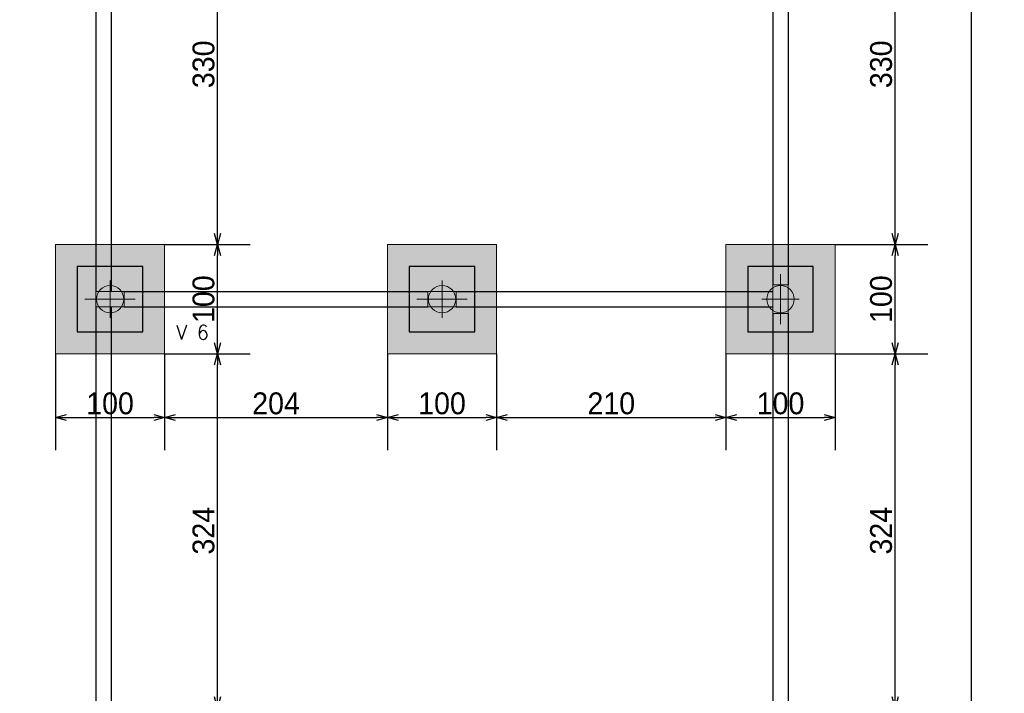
# Model space of a CAD drawing. Header units: millimetres. Extents: x -24 to 384, y -54 to 92.
# Tile 47 of 75: x 174 to 183, y 65 to 71. Entities that reach past the tile are written whole.
import ezdxf
from ezdxf.enums import TextEntityAlignment as Align

# ---------------------------------------------------------------- set-up
doc = ezdxf.new("R2010")
doc.units = ezdxf.units.MM
for name, color, linetype, lineweight in [('BL_CONTORNO', 6, 'Continuous', 9), ('PILAR_EIXOS', 1, 'Continuous', 0), ('PILAR_RET', 2, 'Continuous', 9), ('SAP_CONTORNO', 6, 'Continuous', 9), ('VIG_REF_VIGAS', 3, 'Continuous', 0)]:
    doc.layers.add(name, color=color, linetype=linetype, lineweight=lineweight)
doc.styles.add('CYPETXT', font='romans', dxfattribs={"height": 0.2})
doc.styles.add('GULIM', font='Gulim.ttf')
doc.dimstyles.new('GULIM-100', dxfattribs={"dimtxt": 0.2, "dimasz": 0.1, "dimexe": 0.3, "dimexo": 0, "dimgap": 0.025, "dimtad": 1, "dimdec": 1, "dimlfac": 100, "dimzin": 12, "dimdsep": 46, "dimtxsty": 'GULIM', "dimblk": 'OPEN30', "dimcen": 0, "dimclrd": 152, "dimclre": 152, "dimclrt": 152, "dimaunit": 1, "dimadec": 0, "dimazin": 0, "dimtfac": 1.875, "dimtdec": 1, "dimtmove": 2, "dimatfit": 3, "dimldrblk": 'OPEN30', "dimfxl": 0, "dimtolj": 1, "dimtzin": 12, "dimlwd": -1, "dimarcsym": 0})

# ---------------------------------------------------------------- blocks, each defined once
blk = doc.blocks.new('EIXOS_DO_PILAR')
at = {"layer": 'PILAR_EIXOS'}
for p, q in [((0, -0.5), (0, 0.5)), ((-0.5, 0), (0.5, 0))]:
    blk.add_line(p, q, dxfattribs=at)
blk = doc.blocks.new('_Open30')
at = {"color": 0, "linetype": 'ByBlock', "lineweight": -2}
for p, q in [((-1, 0.268), (0, 0)), ((0, 0), (-1, -0.268)), ((0, 0), (-1, 0))]:
    blk.add_line(p, q, dxfattribs=at)
blk = doc.blocks.new('*D225')
at = {"color": 152, "lineweight": -2, "transparency": 16777216}
for p, q in [((181.5122, 67.9416), (182.3612, 67.9416)), ((181.5122, 64.7016), (182.3612, 64.7016))]:
    blk.add_line(p, q, dxfattribs=at)
at = {"color": 152, "transparency": 16777216}
blk.add_line((182.0612, 64.8016), (182.0612, 67.8416), dxfattribs=at)
at = {"layer": 'Defpoints', "color": 0, "transparency": 16777216}
for p in [(181.5122, 67.9416), (182.0612, 67.9416), (181.5122, 64.7016)]:
    blk.add_point(p, dxfattribs=at)
at = {"color": 152, "transparency": 16777216, "xscale": 0.1, "yscale": 0.1, "zscale": 0.1}
for p, rotation in [((182.0612, 67.9416), 90), ((182.0612, 64.7016), 270)]:
    blk.add_blockref('_Open30', p, dxfattribs=dict(at, rotation=rotation))
at = {"color": 152, "transparency": 16777216, "insert": (181.9335, 66.3216), "char_height": 0.2, "attachment_point": 5, "rotation": 90, "style": 'GULIM'}
blk.add_mtext('\\A1;324', dxfattribs=at)
blk = doc.blocks.new('*D226')
at = {"color": 152, "lineweight": -2, "transparency": 16777216}
for p, q in [((181.5122, 68.9416), (182.3612, 68.9416)), ((181.5122, 67.9416), (182.3612, 67.9416))]:
    blk.add_line(p, q, dxfattribs=at)
at = {"color": 152, "transparency": 16777216}
blk.add_line((182.0612, 68.0416), (182.0612, 68.8416), dxfattribs=at)
at = {"layer": 'Defpoints', "color": 0, "transparency": 16777216}
for p in [(181.5122, 68.9416), (182.0612, 68.9416), (181.5122, 67.9416)]:
    blk.add_point(p, dxfattribs=at)
at = {"color": 152, "transparency": 16777216, "xscale": 0.1, "yscale": 0.1, "zscale": 0.1}
for p, rotation in [((182.0612, 68.9416), 90), ((182.0612, 67.9416), 270)]:
    blk.add_blockref('_Open30', p, dxfattribs=dict(at, rotation=rotation))
at = {"color": 152, "transparency": 16777216, "insert": (181.9334, 68.4416), "char_height": 0.2, "attachment_point": 5, "rotation": 90, "style": 'GULIM'}
blk.add_mtext('\\A1;100', dxfattribs=at)
blk = doc.blocks.new('*D227')
at = {"color": 152, "lineweight": -2, "transparency": 16777216}
for p, q in [((181.5122, 72.2416), (182.3612, 72.2416)), ((181.5122, 68.9416), (182.3612, 68.9416))]:
    blk.add_line(p, q, dxfattribs=at)
at = {"color": 152, "transparency": 16777216}
blk.add_line((182.0612, 69.0416), (182.0612, 72.1416), dxfattribs=at)
at = {"layer": 'Defpoints', "color": 0, "transparency": 16777216}
for p in [(181.5122, 72.2416), (182.0612, 72.2416), (181.5122, 68.9416)]:
    blk.add_point(p, dxfattribs=at)
at = {"color": 152, "transparency": 16777216, "xscale": 0.1, "yscale": 0.1, "zscale": 0.1}
for p, rotation in [((182.0612, 72.2416), 90), ((182.0612, 68.9416), 270)]:
    blk.add_blockref('_Open30', p, dxfattribs=dict(at, rotation=rotation))
at = {"color": 152, "transparency": 16777216, "insert": (181.9337, 70.5916), "char_height": 0.2, "attachment_point": 5, "rotation": 90, "style": 'GULIM'}
blk.add_mtext('\\A1;330', dxfattribs=at)
blk = doc.blocks.new('*D235')
at = {"color": 152, "lineweight": -2, "transparency": 16777216}
for p, q in [((181.5122, 83.6816), (183.0612, 83.6816)), ((181.5122, 59.4016), (183.0612, 59.4016))]:
    blk.add_line(p, q, dxfattribs=at)
at = {"color": 152, "transparency": 16777216}
blk.add_line((182.7612, 59.5016), (182.7612, 83.5816), dxfattribs=at)
at = {"layer": 'Defpoints', "color": 0, "transparency": 16777216}
for p in [(181.5122, 83.6816), (182.7612, 83.6816), (181.5122, 59.4016)]:
    blk.add_point(p, dxfattribs=at)
at = {"color": 152, "transparency": 16777216, "xscale": 0.1, "yscale": 0.1, "zscale": 0.1}
for p, rotation in [((182.7612, 83.6816), 90), ((182.7612, 59.4016), 270)]:
    blk.add_blockref('_Open30', p, dxfattribs=dict(at, rotation=rotation))
at = {"color": 152, "transparency": 16777216, "insert": (182.6335, 71.5416), "char_height": 0.2, "attachment_point": 5, "rotation": 90, "style": 'GULIM'}
blk.add_mtext('\\A1;2428', dxfattribs=at)
blk = doc.blocks.new('*D283')
at = {"color": 152, "lineweight": -2, "transparency": 16777216}
for p, q in [((174.3722, 67.9416), (174.3722, 67.0587)), ((175.3722, 67.9416), (175.3722, 67.0587))]:
    blk.add_line(p, q, dxfattribs=at)
at = {"color": 152, "transparency": 16777216}
blk.add_line((174.4722, 67.3587), (175.2722, 67.3587), dxfattribs=at)
at = {"layer": 'Defpoints', "color": 0, "transparency": 16777216}
for p in [(174.3722, 67.9416), (175.3722, 67.9416), (175.3722, 67.3587)]:
    blk.add_point(p, dxfattribs=at)
at = {"color": 152, "transparency": 16777216, "xscale": 0.1, "yscale": 0.1, "zscale": 0.1, "rotation": 180}
blk.add_blockref('_Open30', (174.3722, 67.3587), dxfattribs=at)
at = {"color": 152, "transparency": 16777216, "xscale": 0.1, "yscale": 0.1, "zscale": 0.1}
blk.add_blockref('_Open30', (175.3722, 67.3587), dxfattribs=at)
at = {"color": 152, "transparency": 16777216, "insert": (174.8722, 67.4865), "char_height": 0.2, "attachment_point": 5, "style": 'GULIM'}
blk.add_mtext('\\A1;100', dxfattribs=at)
blk = doc.blocks.new('*D284')
at = {"color": 152, "lineweight": -2, "transparency": 16777216}
for p, q in [((175.3722, 67.9416), (175.3722, 67.0587)), ((177.4122, 67.9416), (177.4122, 67.0587))]:
    blk.add_line(p, q, dxfattribs=at)
at = {"color": 152, "transparency": 16777216}
blk.add_line((175.4722, 67.3587), (177.3122, 67.3587), dxfattribs=at)
at = {"layer": 'Defpoints', "color": 0, "transparency": 16777216}
for p in [(175.3722, 67.9416), (177.4122, 67.9416), (177.4122, 67.3587)]:
    blk.add_point(p, dxfattribs=at)
at = {"color": 152, "transparency": 16777216, "xscale": 0.1, "yscale": 0.1, "zscale": 0.1, "rotation": 180}
blk.add_blockref('_Open30', (175.3722, 67.3587), dxfattribs=at)
at = {"color": 152, "transparency": 16777216, "xscale": 0.1, "yscale": 0.1, "zscale": 0.1}
blk.add_blockref('_Open30', (177.4122, 67.3587), dxfattribs=at)
at = {"color": 152, "transparency": 16777216, "insert": (176.3922, 67.4864), "char_height": 0.2, "attachment_point": 5, "style": 'GULIM'}
blk.add_mtext('\\A1;204', dxfattribs=at)
blk = doc.blocks.new('*D285')
at = {"color": 152, "lineweight": -2, "transparency": 16777216}
for p, q in [((177.4122, 67.9416), (177.4122, 67.0587)), ((178.4122, 67.9416), (178.4122, 67.0587))]:
    blk.add_line(p, q, dxfattribs=at)
at = {"color": 152, "transparency": 16777216}
blk.add_line((177.5122, 67.3587), (178.3122, 67.3587), dxfattribs=at)
at = {"layer": 'Defpoints', "color": 0, "transparency": 16777216}
for p in [(177.4122, 67.9416), (178.4122, 67.9416), (178.4122, 67.3587)]:
    blk.add_point(p, dxfattribs=at)
at = {"color": 152, "transparency": 16777216, "xscale": 0.1, "yscale": 0.1, "zscale": 0.1, "rotation": 180}
blk.add_blockref('_Open30', (177.4122, 67.3587), dxfattribs=at)
at = {"color": 152, "transparency": 16777216, "xscale": 0.1, "yscale": 0.1, "zscale": 0.1}
blk.add_blockref('_Open30', (178.4122, 67.3587), dxfattribs=at)
at = {"color": 152, "transparency": 16777216, "insert": (177.9122, 67.4865), "char_height": 0.2, "attachment_point": 5, "style": 'GULIM'}
blk.add_mtext('\\A1;100', dxfattribs=at)
blk = doc.blocks.new('*D286')
at = {"color": 152, "lineweight": -2, "transparency": 16777216}
for p, q in [((178.4122, 67.9416), (178.4122, 67.0587)), ((180.5122, 67.9416), (180.5122, 67.0587))]:
    blk.add_line(p, q, dxfattribs=at)
at = {"color": 152, "transparency": 16777216}
blk.add_line((178.5122, 67.3587), (180.4122, 67.3587), dxfattribs=at)
at = {"layer": 'Defpoints', "color": 0, "transparency": 16777216}
for p in [(178.4122, 67.9416), (180.5122, 67.9416), (180.5122, 67.3587)]:
    blk.add_point(p, dxfattribs=at)
at = {"color": 152, "transparency": 16777216, "xscale": 0.1, "yscale": 0.1, "zscale": 0.1, "rotation": 180}
blk.add_blockref('_Open30', (178.4122, 67.3587), dxfattribs=at)
at = {"color": 152, "transparency": 16777216, "xscale": 0.1, "yscale": 0.1, "zscale": 0.1}
blk.add_blockref('_Open30', (180.5122, 67.3587), dxfattribs=at)
at = {"color": 152, "transparency": 16777216, "insert": (179.4622, 67.4865), "char_height": 0.2, "attachment_point": 5, "style": 'GULIM'}
blk.add_mtext('\\A1;210', dxfattribs=at)
blk = doc.blocks.new('*D287')
at = {"color": 152, "lineweight": -2, "transparency": 16777216}
for p, q in [((180.5122, 67.9416), (180.5122, 67.0587)), ((181.5122, 67.9416), (181.5122, 67.0587))]:
    blk.add_line(p, q, dxfattribs=at)
at = {"color": 152, "transparency": 16777216}
blk.add_line((180.6122, 67.3587), (181.4122, 67.3587), dxfattribs=at)
at = {"layer": 'Defpoints', "color": 0, "transparency": 16777216}
for p in [(180.5122, 67.9416), (181.5122, 67.9416), (181.5122, 67.3587)]:
    blk.add_point(p, dxfattribs=at)
at = {"color": 152, "transparency": 16777216, "xscale": 0.1, "yscale": 0.1, "zscale": 0.1, "rotation": 180}
blk.add_blockref('_Open30', (180.5122, 67.3587), dxfattribs=at)
at = {"color": 152, "transparency": 16777216, "xscale": 0.1, "yscale": 0.1, "zscale": 0.1}
blk.add_blockref('_Open30', (181.5122, 67.3587), dxfattribs=at)
at = {"color": 152, "transparency": 16777216, "insert": (181.0122, 67.4865), "char_height": 0.2, "attachment_point": 5, "style": 'GULIM'}
blk.add_mtext('\\A1;100', dxfattribs=at)
blk = doc.blocks.new('*D331')
at = {"color": 152, "lineweight": -2, "transparency": 16777216}
for p, q in [((175.3722, 67.9416), (176.1565, 67.9416)), ((175.3122, 64.7016), (176.1565, 64.7016))]:
    blk.add_line(p, q, dxfattribs=at)
at = {"color": 152, "transparency": 16777216}
blk.add_line((175.8565, 64.8016), (175.8565, 67.8416), dxfattribs=at)
at = {"layer": 'Defpoints', "color": 0, "transparency": 16777216}
for p in [(175.3722, 67.9416), (175.8565, 67.9416), (175.3122, 64.7016)]:
    blk.add_point(p, dxfattribs=at)
at = {"color": 152, "transparency": 16777216, "xscale": 0.1, "yscale": 0.1, "zscale": 0.1}
for p, rotation in [((175.8565, 67.9416), 90), ((175.8565, 64.7016), 270)]:
    blk.add_blockref('_Open30', p, dxfattribs=dict(at, rotation=rotation))
at = {"color": 152, "transparency": 16777216, "insert": (175.7288, 66.3216), "char_height": 0.2, "attachment_point": 5, "rotation": 90, "style": 'GULIM'}
blk.add_mtext('\\A1;324', dxfattribs=at)
blk = doc.blocks.new('*D332')
at = {"color": 152, "lineweight": -2, "transparency": 16777216}
for p, q in [((175.3722, 68.9416), (176.1565, 68.9416)), ((175.3722, 67.9416), (176.1565, 67.9416))]:
    blk.add_line(p, q, dxfattribs=at)
at = {"color": 152, "transparency": 16777216}
blk.add_line((175.8565, 68.0416), (175.8565, 68.8416), dxfattribs=at)
at = {"layer": 'Defpoints', "color": 0, "transparency": 16777216}
for p in [(175.3722, 68.9416), (175.8565, 68.9416), (175.3722, 67.9416)]:
    blk.add_point(p, dxfattribs=at)
at = {"color": 152, "transparency": 16777216, "xscale": 0.1, "yscale": 0.1, "zscale": 0.1}
for p, rotation in [((175.8565, 68.9416), 90), ((175.8565, 67.9416), 270)]:
    blk.add_blockref('_Open30', p, dxfattribs=dict(at, rotation=rotation))
at = {"color": 152, "transparency": 16777216, "insert": (175.7287, 68.4416), "char_height": 0.2, "attachment_point": 5, "rotation": 90, "style": 'GULIM'}
blk.add_mtext('\\A1;100', dxfattribs=at)
blk = doc.blocks.new('*D333')
at = {"color": 152, "lineweight": -2, "transparency": 16777216}
for p, q in [((175.3122, 72.2416), (176.1565, 72.2416)), ((175.3722, 68.9416), (176.1565, 68.9416))]:
    blk.add_line(p, q, dxfattribs=at)
at = {"color": 152, "transparency": 16777216}
blk.add_line((175.8565, 69.0416), (175.8565, 72.1416), dxfattribs=at)
at = {"layer": 'Defpoints', "color": 0, "transparency": 16777216}
for p in [(175.3122, 72.2416), (175.8565, 72.2416), (175.3722, 68.9416)]:
    blk.add_point(p, dxfattribs=at)
at = {"color": 152, "transparency": 16777216, "xscale": 0.1, "yscale": 0.1, "zscale": 0.1}
for p, rotation in [((175.8565, 72.2416), 90), ((175.8565, 68.9416), 270)]:
    blk.add_blockref('_Open30', p, dxfattribs=dict(at, rotation=rotation))
at = {"color": 152, "transparency": 16777216, "insert": (175.729, 70.5916), "char_height": 0.2, "attachment_point": 5, "rotation": 90, "style": 'GULIM'}
blk.add_mtext('\\A1;330', dxfattribs=at)

msp = doc.modelspace()

# ---------------------------------------------------------------- hatches: boundary and pattern name
h = msp.add_hatch(color=11)
h.dxf.hatch_style = 1
h.paths.add_polyline_path([(137.3122, 83.6816), (137.3122, 82.6816), (138.3122, 82.6816), (138.3122, 83.6816)])
h.paths.add_polyline_path([(137.5122, 83.4816), (137.5122, 82.8816), (138.1122, 82.8816), (138.1122, 83.4816)], flags=16)
h.paths.add_polyline_path([(141.6122, 83.7416), (141.6122, 82.7416), (142.6122, 82.7416), (142.6122, 83.7416)])
h.paths.add_polyline_path([(141.8122, 83.5416), (141.8122, 82.9416), (142.4122, 82.9416), (142.4122, 83.5416)], flags=16)
h.paths.add_polyline_path([(145.9122, 83.6816), (145.9122, 82.6816), (146.9122, 82.6816), (146.9122, 83.6816)])
h.paths.add_polyline_path([(146.1122, 83.4816), (146.1122, 82.8816), (146.7122, 82.8816), (146.7122, 83.4816)], flags=16)
h.paths.add_polyline_path([(150.2122, 83.7416), (150.2122, 82.7416), (151.2122, 82.7416), (151.2122, 83.7416)])
h.paths.add_polyline_path([(150.4122, 83.5416), (150.4122, 82.9416), (151.0122, 82.9416), (151.0122, 83.5416)], flags=16)
h.paths.add_polyline_path([(154.5122, 83.6816), (154.5122, 82.6816), (155.5122, 82.6816), (155.5122, 83.6816)])
h.paths.add_polyline_path([(154.7122, 83.4816), (154.7122, 82.8816), (155.3122, 82.8816), (155.3122, 83.4816)], flags=16)
h.paths.add_polyline_path([(158.8122, 83.7416), (158.8122, 82.7416), (159.8122, 82.7416), (159.8122, 83.7416)])
h.paths.add_polyline_path([(159.0122, 83.5416), (159.0122, 82.9416), (159.6122, 82.9416), (159.6122, 83.5416)], flags=16)
h.paths.add_polyline_path([(163.1122, 83.6816), (163.1122, 82.6816), (164.1122, 82.6816), (164.1122, 83.6816)])
h.paths.add_polyline_path([(163.3122, 83.4816), (163.3122, 82.8816), (163.9122, 82.8816), (163.9122, 83.4816)], flags=16)
h.paths.add_polyline_path([(167.4122, 83.7416), (167.4122, 82.7416), (168.4122, 82.7416), (168.4122, 83.7416)])
h.paths.add_polyline_path([(167.6122, 83.5416), (167.6122, 82.9416), (168.2122, 82.9416), (168.2122, 83.5416)], flags=16)
h.paths.add_polyline_path([(171.6872, 82.9316), (172.9372, 82.9316), (172.9372, 83.4316), (171.6872, 83.4316)], flags=16)
h.paths.add_polyline_path([(171.4872, 82.7316), (173.1372, 82.7316), (173.1372, 83.6316), (171.4872, 83.6316)])
h.paths.add_polyline_path([(176.2122, 83.7416), (176.2122, 82.7416), (177.2122, 82.7416), (177.2122, 83.7416)])
h.paths.add_polyline_path([(176.4122, 83.5416), (176.4122, 82.9416), (177.0122, 82.9416), (177.0122, 83.5416)], flags=16)
h.paths.add_polyline_path([(180.5122, 83.6816), (180.5122, 82.6816), (181.5122, 82.6816), (181.5122, 83.6816)])
h.paths.add_polyline_path([(180.7122, 83.4816), (180.7122, 82.8816), (181.3122, 82.8816), (181.3122, 83.4816)], flags=16)
h.paths.add_polyline_path([(180.5122, 80.6416), (180.5122, 79.6416), (181.5122, 79.6416), (181.5122, 80.6416)])
h.paths.add_polyline_path([(180.7122, 80.4416), (180.7122, 79.8416), (181.3122, 79.8416), (181.3122, 80.4416)], flags=16)
h.paths.add_polyline_path([(180.5122, 77.6016), (180.5122, 76.6016), (181.5122, 76.6016), (181.5122, 77.6016)])
h.paths.add_polyline_path([(180.7122, 77.4016), (180.7122, 76.8016), (181.3122, 76.8016), (181.3122, 77.4016)], flags=16)
h.paths.add_polyline_path([(177.4122, 77.5416), (177.4122, 76.5416), (178.4122, 76.5416), (178.4122, 77.5416)])
h.paths.add_polyline_path([(177.6122, 77.3416), (177.6122, 76.7416), (178.2122, 76.7416), (178.2122, 77.3416)], flags=16)
h.paths.add_polyline_path([(180.5122, 73.2416), (180.5122, 72.2416), (181.5122, 72.2416), (181.5122, 73.2416)])
h.paths.add_polyline_path([(180.7122, 73.0416), (180.7122, 72.4416), (181.3122, 72.4416), (181.3122, 73.0416)], flags=16)
h.paths.add_polyline_path([(180.5122, 68.9416), (180.5122, 67.9416), (181.5122, 67.9416), (181.5122, 68.9416)])
h.paths.add_polyline_path([(177.4122, 68.9416), (177.4122, 67.9416), (178.4122, 67.9416), (178.4122, 68.9416)])
h.paths.add_polyline_path([(180.7122, 68.7416), (180.7122, 68.1416), (181.3122, 68.1416), (181.3122, 68.7416)], flags=16)
h.paths.add_polyline_path([(177.6122, 68.7416), (177.6122, 68.1416), (178.2122, 68.1416), (178.2122, 68.7416)], flags=16)
h.paths.add_polyline_path([(180.5122, 64.7016), (180.5122, 63.7016), (181.5122, 63.7016), (181.5122, 64.7016)])
h.paths.add_polyline_path([(180.7122, 64.5016), (180.7122, 63.9016), (181.3122, 63.9016), (181.3122, 64.5016)], flags=16)
h.paths.add_polyline_path([(177.4122, 60.3416), (177.4122, 59.3416), (178.4122, 59.3416), (178.4122, 60.3416)])
h.paths.add_polyline_path([(180.5122, 60.4016), (180.5122, 59.4016), (181.5122, 59.4016), (181.5122, 60.4016)])
h.paths.add_polyline_path([(177.6122, 60.1416), (177.6122, 59.5416), (178.2122, 59.5416), (178.2122, 60.1416)], flags=16)
h.paths.add_polyline_path([(180.7122, 60.2016), (180.7122, 59.6016), (181.3122, 59.6016), (181.3122, 60.2016)], flags=16)
h.paths.add_polyline_path([(171.9122, 60.4016), (171.9122, 59.4016), (172.9122, 59.4016), (172.9122, 60.4016)])
h.paths.add_polyline_path([(174.3722, 60.3416), (174.3722, 59.3416), (175.3722, 59.3416), (175.3722, 60.3416)])
h.paths.add_polyline_path([(172.1122, 60.2016), (172.1122, 59.6016), (172.7122, 59.6016), (172.7122, 60.2016)], flags=16)
h.paths.add_polyline_path([(174.5722, 60.1416), (174.5722, 59.5416), (175.1722, 59.5416), (175.1722, 60.1416)], flags=16)
h.paths.add_polyline_path([(174.3122, 64.7016), (174.3122, 63.7016), (175.3122, 63.7016), (175.3122, 64.7016)])
h.paths.add_polyline_path([(171.9122, 64.7016), (171.9122, 63.7016), (172.9122, 63.7016), (172.9122, 64.7016)])
h.paths.add_polyline_path([(174.5122, 64.5016), (174.5122, 63.9016), (175.1122, 63.9016), (175.1122, 64.5016)], flags=16)
h.paths.add_polyline_path([(172.1122, 64.5016), (172.1122, 63.9016), (172.7122, 63.9016), (172.7122, 64.5016)], flags=16)
h.paths.add_polyline_path([(171.9122, 68.9416), (171.9122, 67.9416), (172.9122, 67.9416), (172.9122, 68.9416)])
h.paths.add_polyline_path([(174.3722, 68.9416), (174.3722, 67.9416), (175.3722, 67.9416), (175.3722, 68.9416)])
h.paths.add_polyline_path([(174.5722, 68.7416), (174.5722, 68.1416), (175.1722, 68.1416), (175.1722, 68.7416)], flags=16)
h.paths.add_polyline_path([(172.1122, 68.7416), (172.1122, 68.1416), (172.7122, 68.1416), (172.7122, 68.7416)], flags=16)
h.paths.add_polyline_path([(174.3122, 73.2416), (174.3122, 72.2416), (175.3122, 72.2416), (175.3122, 73.2416)])
h.paths.add_polyline_path([(171.9122, 73.2416), (171.9122, 72.2416), (172.9122, 72.2416), (172.9122, 73.2416)])
h.paths.add_polyline_path([(174.5122, 73.0416), (174.5122, 72.4416), (175.1122, 72.4416), (175.1122, 73.0416)], flags=16)
h.paths.add_polyline_path([(172.1122, 73.0416), (172.1122, 72.4416), (172.7122, 72.4416), (172.7122, 73.0416)], flags=16)
h.paths.add_polyline_path([(171.6522, 75.1416), (171.6522, 74.1416), (172.6522, 74.1416), (172.6522, 75.1416)])
h.paths.add_polyline_path([(171.8522, 74.9416), (171.8522, 74.3416), (172.4522, 74.3416), (172.4522, 74.9416)], flags=16)
h.paths.add_polyline_path([(171.6872, 76.8516), (172.9372, 76.8516), (172.9372, 77.3516), (171.6872, 77.3516)], flags=16)
h.paths.add_polyline_path([(171.4872, 76.6516), (173.1372, 76.6516), (173.1372, 77.5516), (171.4872, 77.5516)])
h.paths.add_polyline_path([(174.3722, 77.5416), (174.3722, 76.5416), (175.3722, 76.5416), (175.3722, 77.5416)])
h.paths.add_polyline_path([(174.5722, 77.3416), (174.5722, 76.7416), (175.1722, 76.7416), (175.1722, 77.3416)], flags=16)
h.paths.add_polyline_path([(171.4872, 79.6916), (173.1372, 79.6916), (173.1372, 80.5916), (171.4872, 80.5916)])
h.paths.add_polyline_path([(171.6872, 79.8916), (172.9372, 79.8916), (172.9372, 80.3916), (171.6872, 80.3916)], flags=16)
h.paths.add_polyline_path([(167.4122, 77.5416), (167.4122, 76.5416), (168.4122, 76.5416), (168.4122, 77.5416)])
h.paths.add_polyline_path([(167.6122, 77.3416), (167.6122, 76.7416), (168.2122, 76.7416), (168.2122, 77.3416)], flags=16)
h.paths.add_polyline_path([(163.1122, 77.6016), (163.1122, 76.6016), (164.1122, 76.6016), (164.1122, 77.6016)])
h.paths.add_polyline_path([(163.3122, 77.4016), (163.3122, 76.8016), (163.9122, 76.8016), (163.9122, 77.4016)], flags=16)
h.paths.add_polyline_path([(163.1122, 75.1416), (163.1122, 74.1416), (164.1122, 74.1416), (164.1122, 75.1416)])
h.paths.add_polyline_path([(163.3122, 74.9416), (163.3122, 74.3416), (163.9122, 74.3416), (163.9122, 74.9416)], flags=16)
h.paths.add_polyline_path([(167.4122, 75.1416), (167.4122, 74.1416), (168.4122, 74.1416), (168.4122, 75.1416)])
h.paths.add_polyline_path([(167.6122, 74.9416), (167.6122, 74.3416), (168.2122, 74.3416), (168.2122, 74.9416)], flags=16)
h.paths.add_polyline_path([(163.1122, 80.6416), (163.1122, 79.6416), (164.1122, 79.6416), (164.1122, 80.6416)])
h.paths.add_polyline_path([(163.3122, 80.4416), (163.3122, 79.8416), (163.9122, 79.8416), (163.9122, 80.4416)], flags=16)
h.paths.add_polyline_path([(160.5622, 80.4316), (160.5622, 79.4316), (161.5622, 79.4316), (161.5622, 80.4316)])
h.paths.add_polyline_path([(160.7622, 80.2316), (160.7622, 79.6316), (161.3622, 79.6316), (161.3622, 80.2316)], flags=16)
h.paths.add_polyline_path([(158.8122, 80.6416), (158.8122, 79.6416), (159.8122, 79.6416), (159.8122, 80.6416)])
h.paths.add_polyline_path([(159.0122, 80.4416), (159.0122, 79.8416), (159.6122, 79.8416), (159.6122, 80.4416)], flags=16)
h.paths.add_polyline_path([(157.0622, 80.4316), (157.0622, 79.4316), (158.0622, 79.4316), (158.0622, 80.4316)])
h.paths.add_polyline_path([(157.2622, 80.2316), (157.2622, 79.6316), (157.8622, 79.6316), (157.8622, 80.2316)], flags=16)
h.paths.add_polyline_path([(158.8122, 77.5416), (158.8122, 76.5416), (159.8122, 76.5416), (159.8122, 77.5416)])
h.paths.add_polyline_path([(159.0122, 77.3416), (159.0122, 76.7416), (159.6122, 76.7416), (159.6122, 77.3416)], flags=16)
h.paths.add_polyline_path([(158.8122, 75.1416), (158.8122, 74.1416), (159.8122, 74.1416), (159.8122, 75.1416)])
h.paths.add_polyline_path([(159.0122, 74.9416), (159.0122, 74.3416), (159.6122, 74.3416), (159.6122, 74.9416)], flags=16)
h.paths.add_polyline_path([(154.5122, 75.1416), (154.5122, 74.1416), (155.5122, 74.1416), (155.5122, 75.1416)])
h.paths.add_polyline_path([(154.7122, 74.9416), (154.7122, 74.3416), (155.3122, 74.3416), (155.3122, 74.9416)], flags=16)
h.paths.add_polyline_path([(154.5122, 77.6016), (154.5122, 76.6016), (155.5122, 76.6016), (155.5122, 77.6016)])
h.paths.add_polyline_path([(154.7122, 77.4016), (154.7122, 76.8016), (155.3122, 76.8016), (155.3122, 77.4016)], flags=16)
h.paths.add_polyline_path([(154.5122, 80.6416), (154.5122, 79.6416), (155.5122, 79.6416), (155.5122, 80.6416)])
h.paths.add_polyline_path([(154.7122, 80.4416), (154.7122, 79.8416), (155.3122, 79.8416), (155.3122, 80.4416)], flags=16)
h.paths.add_polyline_path([(150.2122, 77.5416), (150.2122, 76.5416), (151.2122, 76.5416), (151.2122, 77.5416)])
h.paths.add_polyline_path([(150.4122, 77.3416), (150.4122, 76.7416), (151.0122, 76.7416), (151.0122, 77.3416)], flags=16)
h.paths.add_polyline_path([(150.2122, 75.1416), (150.2122, 74.1416), (151.2122, 74.1416), (151.2122, 75.1416)])
h.paths.add_polyline_path([(150.4122, 74.9416), (150.4122, 74.3416), (151.0122, 74.3416), (151.0122, 74.9416)], flags=16)
h.paths.add_polyline_path([(145.9122, 75.1416), (145.9122, 74.1416), (146.9122, 74.1416), (146.9122, 75.1416)])
h.paths.add_polyline_path([(146.1122, 74.9416), (146.1122, 74.3416), (146.7122, 74.3416), (146.7122, 74.9416)], flags=16)
h.paths.add_polyline_path([(145.9122, 77.6016), (145.9122, 76.6016), (146.9122, 76.6016), (146.9122, 77.6016)])
h.paths.add_polyline_path([(146.1122, 77.4016), (146.1122, 76.8016), (146.7122, 76.8016), (146.7122, 77.4016)], flags=16)
h.paths.add_polyline_path([(145.9122, 80.6416), (145.9122, 79.6416), (146.9122, 79.6416), (146.9122, 80.6416)])
h.paths.add_polyline_path([(146.1122, 80.4416), (146.1122, 79.8416), (146.7122, 79.8416), (146.7122, 80.4416)], flags=16)
h.paths.add_polyline_path([(141.6122, 77.5416), (141.6122, 76.5416), (142.6122, 76.5416), (142.6122, 77.5416)])
h.paths.add_polyline_path([(141.8122, 77.3416), (141.8122, 76.7416), (142.4122, 76.7416), (142.4122, 77.3416)], flags=16)
h.paths.add_polyline_path([(141.6122, 75.1416), (141.6122, 74.1416), (142.6122, 74.1416), (142.6122, 75.1416)])
h.paths.add_polyline_path([(141.8122, 74.9416), (141.8122, 74.3416), (142.4122, 74.3416), (142.4122, 74.9416)], flags=16)
h.paths.add_polyline_path([(137.3722, 75.1416), (137.3722, 74.1416), (138.3722, 74.1416), (138.3722, 75.1416)])
h.paths.add_polyline_path([(137.5722, 74.9416), (137.5722, 74.3416), (138.1722, 74.3416), (138.1722, 74.9416)], flags=16)
h.paths.add_polyline_path([(137.3122, 77.6016), (137.3122, 76.6016), (138.3122, 76.6016), (138.3122, 77.6016)])
h.paths.add_polyline_path([(137.5122, 77.4016), (137.5122, 76.8016), (138.1122, 76.8016), (138.1122, 77.4016)], flags=16)
h.paths.add_polyline_path([(137.3122, 80.6416), (137.3122, 79.6416), (138.3122, 79.6416), (138.3122, 80.6416)])
h.paths.add_polyline_path([(137.5122, 80.4416), (137.5122, 79.8416), (138.1122, 79.8416), (138.1122, 80.4416)], flags=16)
h = msp.add_hatch(color=254)
h.dxf.hatch_style = 1
h.paths.add_polyline_path([(180.7122, 60.2016), (180.7122, 59.6016), (181.3122, 59.6016), (181.3122, 60.2016)])
h.paths.add_polyline_path([(177.6122, 60.1416), (177.6122, 59.5416), (178.2122, 59.5416), (178.2122, 60.1416)])
h.paths.add_polyline_path([(174.5722, 60.1416), (174.5722, 59.5416), (175.1722, 59.5416), (175.1722, 60.1416)])
h.paths.add_polyline_path([(172.1122, 60.2016), (172.1122, 59.6016), (172.7122, 59.6016), (172.7122, 60.2016)])
h.paths.add_polyline_path([(172.1122, 64.5016), (172.1122, 63.9016), (172.7122, 63.9016), (172.7122, 64.5016)])
h.paths.add_polyline_path([(174.5122, 64.5016), (174.5122, 63.9016), (175.1122, 63.9016), (175.1122, 64.5016)])
h.paths.add_polyline_path([(180.7122, 64.5016), (180.7122, 63.9016), (181.3122, 63.9016), (181.3122, 64.5016)])
h.paths.add_polyline_path([(180.7122, 68.7416), (180.7122, 68.1416), (181.3122, 68.1416), (181.3122, 68.7416)])
h.paths.add_polyline_path([(177.6122, 68.7416), (177.6122, 68.1416), (178.2122, 68.1416), (178.2122, 68.7416)])
h.paths.add_polyline_path([(174.5722, 68.7416), (174.5722, 68.1416), (175.1722, 68.1416), (175.1722, 68.7416)])
h.paths.add_polyline_path([(172.1122, 68.7416), (172.1122, 68.1416), (172.7122, 68.1416), (172.7122, 68.7416)])
h.paths.add_polyline_path([(172.1122, 73.0416), (172.1122, 72.4416), (172.7122, 72.4416), (172.7122, 73.0416)])
h.paths.add_polyline_path([(174.5122, 73.0416), (174.5122, 72.4416), (175.1122, 72.4416), (175.1122, 73.0416)])
h.paths.add_polyline_path([(180.7122, 73.0416), (180.7122, 72.4416), (181.3122, 72.4416), (181.3122, 73.0416)])
h.paths.add_polyline_path([(180.7122, 77.4016), (180.7122, 76.8016), (181.3122, 76.8016), (181.3122, 77.4016)])
h.paths.add_polyline_path([(177.6122, 77.3416), (177.6122, 76.7416), (178.2122, 76.7416), (178.2122, 77.3416)])
h.paths.add_polyline_path([(171.6872, 76.8516), (172.9372, 76.8516), (172.9372, 77.3516), (171.6872, 77.3516)])
h.paths.add_polyline_path([(174.5722, 77.3416), (174.5722, 76.7416), (175.1722, 76.7416), (175.1722, 77.3416)])
h.paths.add_polyline_path([(171.6872, 79.8916), (172.9372, 79.8916), (172.9372, 80.3916), (171.6872, 80.3916)])
h.paths.add_polyline_path([(171.6872, 82.9316), (172.9372, 82.9316), (172.9372, 83.4316), (171.6872, 83.4316)])
h.paths.add_polyline_path([(176.4122, 83.5416), (176.4122, 82.9416), (177.0122, 82.9416), (177.0122, 83.5416)])
h.paths.add_polyline_path([(180.7122, 83.4816), (180.7122, 82.8816), (181.3122, 82.8816), (181.3122, 83.4816)])
h.paths.add_polyline_path([(180.7122, 80.4416), (180.7122, 79.8416), (181.3122, 79.8416), (181.3122, 80.4416)])
h.paths.add_polyline_path([(171.8522, 74.9416), (171.8522, 74.3416), (172.4522, 74.3416), (172.4522, 74.9416)])
h.paths.add_polyline_path([(167.6122, 74.9416), (167.6122, 74.3416), (168.2122, 74.3416), (168.2122, 74.9416)])
h.paths.add_polyline_path([(163.3122, 74.9416), (163.3122, 74.3416), (163.9122, 74.3416), (163.9122, 74.9416)])
h.paths.add_polyline_path([(159.0122, 74.9416), (159.0122, 74.3416), (159.6122, 74.3416), (159.6122, 74.9416)])
h.paths.add_polyline_path([(157.2622, 80.2316), (157.2622, 79.6316), (157.8622, 79.6316), (157.8622, 80.2316)])
h.paths.add_polyline_path([(159.0122, 80.4416), (159.0122, 79.8416), (159.6122, 79.8416), (159.6122, 80.4416)])
h.paths.add_polyline_path([(160.7622, 80.2316), (160.7622, 79.6316), (161.3622, 79.6316), (161.3622, 80.2316)])
h.paths.add_polyline_path([(159.0122, 77.3416), (159.0122, 76.7416), (159.6122, 76.7416), (159.6122, 77.3416)])
h.paths.add_polyline_path([(159.0122, 83.5416), (159.0122, 82.9416), (159.6122, 82.9416), (159.6122, 83.5416)])
h.paths.add_polyline_path([(167.6122, 77.3416), (167.6122, 76.7416), (168.2122, 76.7416), (168.2122, 77.3416)])
h.paths.add_polyline_path([(167.6122, 83.5416), (167.6122, 82.9416), (168.2122, 82.9416), (168.2122, 83.5416)])
h.paths.add_polyline_path([(163.3122, 83.4816), (163.3122, 82.8816), (163.9122, 82.8816), (163.9122, 83.4816)])
h.paths.add_polyline_path([(163.3122, 80.4416), (163.3122, 79.8416), (163.9122, 79.8416), (163.9122, 80.4416)])
h.paths.add_polyline_path([(163.3122, 77.4016), (163.3122, 76.8016), (163.9122, 76.8016), (163.9122, 77.4016)])
h.paths.add_polyline_path([(154.7122, 74.9416), (154.7122, 74.3416), (155.3122, 74.3416), (155.3122, 74.9416)])
h.paths.add_polyline_path([(154.7122, 77.4016), (154.7122, 76.8016), (155.3122, 76.8016), (155.3122, 77.4016)])
h.paths.add_polyline_path([(154.7122, 80.4416), (154.7122, 79.8416), (155.3122, 79.8416), (155.3122, 80.4416)])
h.paths.add_polyline_path([(154.7122, 83.4816), (154.7122, 82.8816), (155.3122, 82.8816), (155.3122, 83.4816)])
h.paths.add_polyline_path([(150.4122, 83.5416), (150.4122, 82.9416), (151.0122, 82.9416), (151.0122, 83.5416)])
h.paths.add_polyline_path([(150.4122, 77.3416), (150.4122, 76.7416), (151.0122, 76.7416), (151.0122, 77.3416)])
h.paths.add_polyline_path([(150.4122, 74.9416), (150.4122, 74.3416), (151.0122, 74.3416), (151.0122, 74.9416)])
h.paths.add_polyline_path([(146.1122, 74.9416), (146.1122, 74.3416), (146.7122, 74.3416), (146.7122, 74.9416)])
h.paths.add_polyline_path([(141.8122, 74.9416), (141.8122, 74.3416), (142.4122, 74.3416), (142.4122, 74.9416)])
h.paths.add_polyline_path([(141.8122, 77.3416), (141.8122, 76.7416), (142.4122, 76.7416), (142.4122, 77.3416)])
h.paths.add_polyline_path([(146.1122, 77.4016), (146.1122, 76.8016), (146.7122, 76.8016), (146.7122, 77.4016)])
h.paths.add_polyline_path([(146.1122, 80.4416), (146.1122, 79.8416), (146.7122, 79.8416), (146.7122, 80.4416)])
h.paths.add_polyline_path([(146.1122, 83.4816), (146.1122, 82.8816), (146.7122, 82.8816), (146.7122, 83.4816)])
h.paths.add_polyline_path([(141.8122, 83.5416), (141.8122, 82.9416), (142.4122, 82.9416), (142.4122, 83.5416)])
h.paths.add_polyline_path([(137.5122, 83.4816), (137.5122, 82.8816), (138.1122, 82.8816), (138.1122, 83.4816)])
h.paths.add_polyline_path([(137.5122, 80.4416), (137.5122, 79.8416), (138.1122, 79.8416), (138.1122, 80.4416)])
h.paths.add_polyline_path([(137.5122, 77.4016), (137.5122, 76.8016), (138.1122, 76.8016), (138.1122, 77.4016)])
h.paths.add_polyline_path([(137.5722, 74.9416), (137.5722, 74.3416), (138.1722, 74.3416), (138.1722, 74.9416)])

# ---------------------------------------------------------------- linework, layer by layer
at = {"color": 1}
for p, q in [((174.7422, 72.6116), (174.7422, 68.5116)), ((174.8822, 72.6116), (174.8822, 68.5116)), ((180.9422, 72.6116), (180.9422, 68.5716)), ((181.0822, 72.6116), (181.0822, 68.5716)), ((175.0022, 68.5116), (177.7822, 68.5116)), ((178.0422, 68.5116), (180.9422, 68.5116)), ((174.7422, 68.3716), (174.7422, 64.3316)), ((174.8822, 68.3716), (174.8822, 64.3316)), ((175.0022, 68.3716), (177.7822, 68.3716)), ((178.0422, 68.3716), (180.9422, 68.3716)), ((180.9422, 68.3116), (180.9422, 64.3316)), ((181.0822, 68.3116), (181.0822, 64.3316))]:
    msp.add_line(p, q, dxfattribs=at)
at = {"color": 3}
for points in [[(174.5722, 68.7416), (174.5722, 68.1416), (175.1722, 68.1416), (175.1722, 68.7416), (174.5722, 68.7416)], [(177.6122, 68.7416), (177.6122, 68.1416), (178.2122, 68.1416), (178.2122, 68.7416), (177.6122, 68.7416)], [(180.7122, 68.7416), (180.7122, 68.1416), (181.3122, 68.1416), (181.3122, 68.7416), (180.7122, 68.7416)]]:
    msp.add_lwpolyline(points, close=True, dxfattribs=at)
at = {"layer": 'BL_CONTORNO', "color": 2}
for points in [[(174.3722, 68.9416), (174.3722, 67.9416), (175.3722, 67.9416), (175.3722, 68.9416)], [(177.4122, 68.9416), (177.4122, 67.9416), (178.4122, 67.9416), (178.4122, 68.9416)], [(180.5122, 68.9416), (180.5122, 67.9416), (181.5122, 67.9416), (181.5122, 68.9416)]]:
    msp.add_lwpolyline(points, close=True, dxfattribs=at)
at = {"layer": 'PILAR_RET', "color": 1}
for points in [[(180.9422, 68.5716), (180.9422, 68.3116), (181.0822, 68.3116), (181.0822, 68.5716), (180.9422, 68.5716)], [(180.9422, 68.5716), (180.9422, 68.3116), (181.0822, 68.3116), (181.0822, 68.5716), (180.9422, 68.5716)], [(174.7422, 68.5116), (174.7422, 68.3716), (175.0022, 68.3716), (175.0022, 68.5116), (174.7422, 68.5116)], [(174.7422, 68.5116), (174.7422, 68.3716), (175.0022, 68.3716), (175.0022, 68.5116), (174.7422, 68.5116)], [(177.7822, 68.5116), (177.7822, 68.3716), (178.0422, 68.3716), (178.0422, 68.5116), (177.7822, 68.5116)], [(177.7822, 68.5116), (177.7822, 68.3716), (178.0422, 68.3716), (178.0422, 68.5116), (177.7822, 68.5116)]]:
    msp.add_lwpolyline(points, close=True, dxfattribs=at)
at = {"layer": 'SAP_CONTORNO', "color": 1}
for centre in [(174.8722, 68.4416), (177.9122, 68.4416), (181.0122, 68.4416)]:
    msp.add_circle(centre, 0.125, dxfattribs=at)

# ---------------------------------------------------------------- block references
at = {"layer": 'PILAR_EIXOS', "color": 1, "rotation": 270}
for p, xscale, yscale in [((181.0122, 68.4416), 0.46, 0.34), ((174.8722, 68.4416), 0.34, 0.46), ((177.9122, 68.4416), 0.34, 0.46)]:
    msp.add_blockref('EIXOS_DO_PILAR', p, dxfattribs=dict(at, xscale=xscale, yscale=yscale))

# ---------------------------------------------------------------- texts
at = {"layer": 'VIG_REF_VIGAS', "color": 1, "style": 'CYPETXT', "width": 0.849375}
msp.add_text('V 6', height=0.13333, dxfattribs=at).set_placement((175.4768, 68.071), (175.7788, 68.071), align=Align.FIT)

# ---------------------------------------------------------------- dimensions: what is measured, and where the dimension line sits
for base, p1, p2, picture, middle in [((182.7612, 83.6816), (181.5122, 59.4016), (181.5122, 83.6816), '*D235', (182.6335, 71.5416)), ((175.8565, 72.2416), (175.3722, 68.9416), (175.3122, 72.2416), '*D333', (175.729, 70.5916)), ((182.0612, 72.2416), (181.5122, 68.9416), (181.5122, 72.2416), '*D227', (181.9337, 70.5916)), ((175.8565, 68.9416), (175.3722, 67.9416), (175.3722, 68.9416), '*D332', (175.7287, 68.4416)), ((182.0612, 68.9416), (181.5122, 67.9416), (181.5122, 68.9416), '*D226', (181.9334, 68.4416)), ((175.8565, 67.9416), (175.3122, 64.7016), (175.3722, 67.9416), '*D331', (175.7288, 66.3216)), ((182.0612, 67.9416), (181.5122, 64.7016), (181.5122, 67.9416), '*D225', (181.9335, 66.3216))]:
    dim = msp.add_linear_dim(base=base, p1=p1, p2=p2, angle=270, dimstyle='GULIM-100')
    dim.commit()
    dim.dimension.update_dxf_attribs({"geometry": picture, "text_midpoint": middle})
for base, p1, p2, picture, middle in [((175.3722, 67.3587), (174.3722, 67.9416), (175.3722, 67.9416), '*D283', (174.8722, 67.4865)), ((177.4122, 67.3587), (175.3722, 67.9416), (177.4122, 67.9416), '*D284', (176.3922, 67.4864)), ((178.4122, 67.3587), (177.4122, 67.9416), (178.4122, 67.9416), '*D285', (177.9122, 67.4865)), ((180.5122, 67.3587), (178.4122, 67.9416), (180.5122, 67.9416), '*D286', (179.4622, 67.4865)), ((181.5122, 67.3587), (180.5122, 67.9416), (181.5122, 67.9416), '*D287', (181.0122, 67.4865))]:
    dim = msp.add_linear_dim(base=base, p1=p1, p2=p2, dimstyle='GULIM-100')
    dim.commit()
    dim.dimension.update_dxf_attribs({"geometry": picture, "text_midpoint": middle})

doc.saveas('drawing.dxf')
